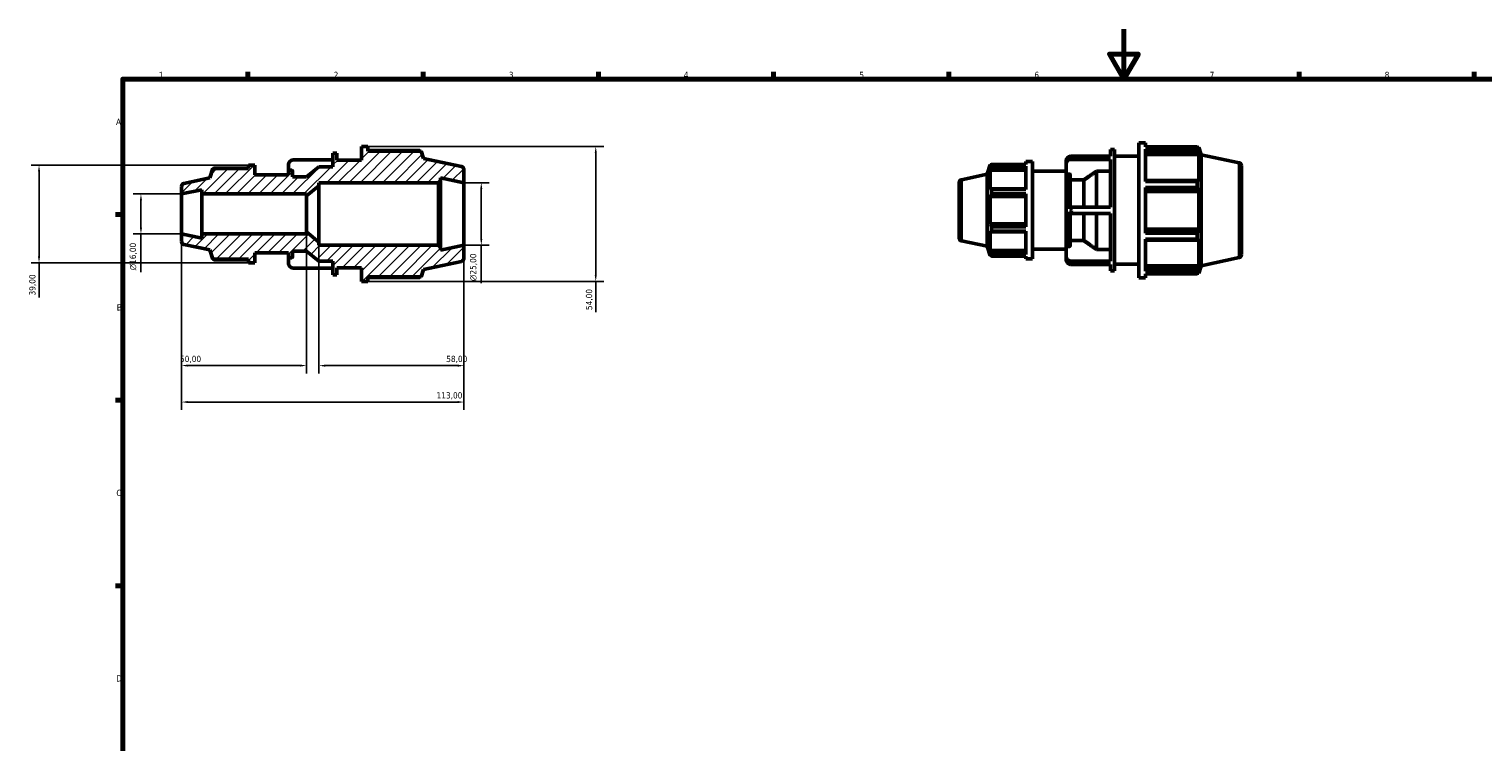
# Model space of a CAD drawing. Header units: millimetres. Extents: x -17 to 931, y 0 to 649.
# Tile 2 of 4: x -17 to 564, y 309 to 594. Entities that reach past the tile are written whole.
import ezdxf

# ---------------------------------------------------------------- set-up
doc = ezdxf.new("R2010")
doc.units = ezdxf.units.MM
for name, color, linetype, lineweight in [('Border (ISO)', 7, 'Continuous', 70), ('Dimension (ISO)', 7, 'Continuous', 25), ('Hatch (ISO)', 7, 'Continuous', 18), ('Visible (ISO)', 7, 'Continuous', 50), ('Visible Narrow (ISO)', 7, 'Continuous', 35)]:
    doc.layers.add(name, color=color, linetype=linetype, lineweight=lineweight)
doc.styles.add('Note Text (ISO)', font='tahoma.ttf')
doc.dimstyles.new('Default (ISO)', dxfattribs={"dimtxt": 2.5, "dimasz": 2.5, "dimexe": 3.175, "dimexo": 0, "dimgap": 0.762, "dimtad": 1, "dimrnd": 1e-08, "dimzin": 0, "dimtxsty": 'Note Text (ISO)', "dimcen": 0.09, "dimdle": 10, "dimclrd": 256, "dimclre": 256, "dimclrt": 232, "dimazin": 0, "dimtfac": 1.40208, "dimtmove": 0, "dimatfit": 3, "dimfxl": 1, "dimtolj": 1, "dimtzin": 0, "dimlwd": -1, "dimlwe": -1, "dimarcsym": 0})

# ---------------------------------------------------------------- blocks, each defined once
blk = doc.blocks.new('Borders Default Border')
at = {"layer": 'Border (ISO)'}
for p, q in [((70.08, 574), (70.08, 576.9)), ((140.17, 574), (140.17, 576.9)), ((210.25, 574), (210.25, 576.9)), ((280.33, 574), (280.33, 576.9)), ((350.42, 574), (350.42, 576.9)), ((490.58, 574), (490.58, 576.9)), ((560.67, 574), (560.67, 576.9)), ((20, 519.75), (17.1, 519.75)), ((20, 445.5), (17.1, 445.5)), ((20, 371.25), (17.1, 371.25))]:
    blk.add_line(p, q, dxfattribs=at)
at = {"layer": 'Border (ISO)', "flags": 128}
for points in [[(420.5, 594), (420.5, 574), (414.73, 584), (426.27, 584), (420.5, 574)], [(20, 20), (20, 574), (821, 574), (821, 20), (20, 20)]]:
    blk.add_lwpolyline(points, dxfattribs=at)
at = {"layer": 'Border (ISO)', "color": 232, "true_color": 0xca0064, "char_height": 2.5, "attachment_point": 7, "style": 'Note Text (ISO)'}
for s, insert in [('1', (34.48, 574.4)), ('2', (104.37, 574.4)), ('3', (174.43, 574.35)), ('4', (244.42, 574.4)), ('5', (314.64, 574.35)), ('6', (384.66, 574.35)), ('7', (454.77, 574.4)), ('8', (524.81, 574.34)), ('A', (17.29, 555.62)), ('B', (17.59, 481.37)), ('C', (17.43, 407.08)), ('D', (17.43, 332.88))]:
    blk.add_mtext(s, dxfattribs=dict(at, insert=insert))
blk = doc.blocks.new('*D7')
at = {"layer": 'Defpoints', "color": 0, "transparency": 16777216}
for p in [(43.5, 528), (27.28, 512), (43.5, 512)]:
    blk.add_point(p, dxfattribs=at)
at = {"layer": 'Dimension (ISO)', "transparency": 16777216}
for p, q in [((43.5, 528), (24.1, 528)), ((27.28, 525.5), (27.28, 514.5)), ((43.5, 512), (24.1, 512)), ((27.28, 512), (27.28, 496.68))]:
    blk.add_line(p, q, dxfattribs=at)
for points in [[(26.86, 525.5), (27.7, 525.5), (27.28, 528)], [(26.86, 514.5), (27.7, 514.5), (27.28, 512)]]:
    blk.add_solid(points, dxfattribs=at)
at = {"layer": 'Dimension (ISO)', "color": 232, "true_color": 0xca0064, "transparency": 16777216, "insert": (22.76, 497.44), "char_height": 2.5, "attachment_point": 1, "rotation": 90, "style": 'Note Text (ISO)'}
blk.add_mtext('\\A1;\\fAIGDT|b0|i0;\\H2.5000;\\ln\\fTahoma|b0|i0;\\H2.5000;16,00', dxfattribs=at)
blk = doc.blocks.new('*D8')
at = {"layer": 'Defpoints', "color": 0, "transparency": 16777216}
for p in [(43.5, 512), (93.5, 512.8), (43.5, 459.32)]:
    blk.add_point(p, dxfattribs=at)
at = {"layer": 'Dimension (ISO)', "transparency": 16777216}
for p, q in [((43.5, 512), (43.5, 456.14)), ((93.5, 512.8), (93.5, 456.14)), ((91, 459.32), (46, 459.32))]:
    blk.add_line(p, q, dxfattribs=at)
for points in [[(46, 459.74), (46, 458.9), (43.5, 459.32)], [(91, 459.74), (91, 458.9), (93.5, 459.32)]]:
    blk.add_solid(points, dxfattribs=at)
at = {"layer": 'Dimension (ISO)', "color": 232, "true_color": 0xca0064, "transparency": 16777216, "insert": (42.9, 463.25), "char_height": 2.5, "attachment_point": 1, "style": 'Note Text (ISO)'}
blk.add_mtext('\\A1;50,00', dxfattribs=at)
blk = doc.blocks.new('*D9')
at = {"layer": 'Defpoints', "color": 0, "transparency": 16777216}
for p in [(98.5, 508.75), (156.5, 507.5), (156.5, 459.3)]:
    blk.add_point(p, dxfattribs=at)
at = {"layer": 'Dimension (ISO)', "transparency": 16777216}
for p, q in [((98.5, 508.75), (98.5, 456.12)), ((156.5, 507.5), (156.5, 456.12)), ((101, 459.3), (154, 459.3))]:
    blk.add_line(p, q, dxfattribs=at)
for points in [[(101, 459.72), (101, 458.88), (98.5, 459.3)], [(154, 459.72), (154, 458.88), (156.5, 459.3)]]:
    blk.add_solid(points, dxfattribs=at)
at = {"layer": 'Dimension (ISO)', "color": 232, "true_color": 0xca0064, "transparency": 16777216, "insert": (149.4, 463.24), "char_height": 2.5, "attachment_point": 1, "style": 'Note Text (ISO)'}
blk.add_mtext('\\A1;58,00', dxfattribs=at)
blk = doc.blocks.new('*D10')
at = {"layer": 'Defpoints', "color": 0, "transparency": 16777216}
for p in [(118.1, 547), (118.1, 493), (209.21, 493)]:
    blk.add_point(p, dxfattribs=at)
at = {"layer": 'Dimension (ISO)', "transparency": 16777216}
for p, q in [((118.1, 547), (212.38, 547)), ((209.21, 544.5), (209.21, 495.5)), ((118.1, 493), (212.38, 493)), ((209.21, 493), (209.21, 480.77))]:
    blk.add_line(p, q, dxfattribs=at)
for points in [[(208.79, 544.5), (209.62, 544.5), (209.21, 547)], [(208.79, 495.5), (209.62, 495.5), (209.21, 493)]]:
    blk.add_solid(points, dxfattribs=at)
at = {"layer": 'Dimension (ISO)', "color": 232, "true_color": 0xca0064, "transparency": 16777216, "insert": (205.27, 481.54), "char_height": 2.5, "attachment_point": 1, "rotation": 90, "style": 'Note Text (ISO)'}
blk.add_mtext('\\A1;54,00', dxfattribs=at)
blk = doc.blocks.new('*D11')
at = {"layer": 'Defpoints', "color": 0, "transparency": 16777216}
for p in [(70.28, 539.5), (-13.5, 500.5), (70.28, 500.5)]:
    blk.add_point(p, dxfattribs=at)
at = {"layer": 'Dimension (ISO)', "transparency": 16777216}
for p, q in [((70.28, 539.5), (-16.67, 539.5)), ((-13.5, 537), (-13.5, 503)), ((70.28, 500.5), (-16.67, 500.5)), ((-13.5, 500.5), (-13.5, 486.61))]:
    blk.add_line(p, q, dxfattribs=at)
for points in [[(-13.92, 537), (-13.08, 537), (-13.5, 539.5)], [(-13.92, 503), (-13.08, 503), (-13.5, 500.5)]]:
    blk.add_solid(points, dxfattribs=at)
at = {"layer": 'Dimension (ISO)', "color": 232, "true_color": 0xca0064, "transparency": 16777216, "insert": (-17.43, 487.38), "char_height": 2.5, "attachment_point": 1, "rotation": 90, "style": 'Note Text (ISO)'}
blk.add_mtext('\\A1;39,00', dxfattribs=at)
blk = doc.blocks.new('*D12')
at = {"layer": 'Defpoints', "color": 0, "transparency": 16777216}
for p in [(43.5, 512), (156.5, 507.5), (156.5, 444.73)]:
    blk.add_point(p, dxfattribs=at)
at = {"layer": 'Dimension (ISO)', "transparency": 16777216}
for p, q in [((43.5, 512), (43.5, 441.56)), ((156.5, 507.5), (156.5, 441.56)), ((46, 444.73), (154, 444.73))]:
    blk.add_line(p, q, dxfattribs=at)
for points in [[(46, 445.15), (46, 444.32), (43.5, 444.73)], [(154, 445.15), (154, 444.32), (156.5, 444.73)]]:
    blk.add_solid(points, dxfattribs=at)
at = {"layer": 'Dimension (ISO)', "color": 232, "true_color": 0xca0064, "transparency": 16777216, "insert": (145.55, 448.67), "char_height": 2.5, "attachment_point": 1, "style": 'Note Text (ISO)'}
blk.add_mtext('\\A1;113,00', dxfattribs=at)
blk = doc.blocks.new('*D13')
at = {"layer": 'Defpoints', "color": 0, "transparency": 16777216}
for p in [(156.5, 532.5), (156.5, 507.5), (163.42, 507.5)]:
    blk.add_point(p, dxfattribs=at)
at = {"layer": 'Dimension (ISO)', "transparency": 16777216}
for p, q in [((156.5, 532.5), (166.6, 532.5)), ((163.42, 530), (163.42, 510)), ((156.5, 507.5), (166.6, 507.5)), ((163.42, 507.5), (163.42, 492.37))]:
    blk.add_line(p, q, dxfattribs=at)
for points in [[(163.01, 530), (163.84, 530), (163.42, 532.5)], [(163.01, 510), (163.84, 510), (163.42, 507.5)]]:
    blk.add_solid(points, dxfattribs=at)
at = {"layer": 'Dimension (ISO)', "color": 232, "true_color": 0xca0064, "transparency": 16777216, "insert": (158.9, 493.13), "char_height": 2.5, "attachment_point": 1, "rotation": 90, "style": 'Note Text (ISO)'}
blk.add_mtext('\\A1;\\fAIGDT|b0|i0;\\H2.5000;\\ln\\fTahoma|b0|i0;\\H2.5000;25,00', dxfattribs=at)

msp = doc.modelspace()

# ---------------------------------------------------------------- hatches: boundary and pattern name
at = {"layer": 'Hatch (ISO)'}
h = msp.add_hatch(dxfattribs=at)
h.set_pattern_fill('ANSI31', color=256, scale=25.4, style=0)
h.set_pattern_definition([(45, (0, 0), (-2.245064, 2.245064), [])])
edge = h.paths.add_edge_path()
edge.add_line((146.333, 532.5), (147.083, 533.25))
edge.add_line((147.083, 533.25), (147.083, 534.502))
edge.add_line((147.083, 534.502), (156.5, 532.5))
edge.add_line((156.5, 532.5), (156.5, 537.738))
edge.add_ellipse((155.25, 537.738), major_axis=(1.25, 0), ratio=1, start_angle=0, end_angle=78)
edge.add_line((155.51, 538.96), (140.357, 542.181))
edge.add_line((140.357, 542.181), (139.406, 545.11))
edge.add_line((139.406, 545.11), (118.097, 545.11))
edge.add_line((118.097, 545.11), (118.097, 547))
edge.add_line((118.097, 547), (115.497, 547))
edge.add_line((115.497, 547), (115.497, 541.6))
edge.add_line((115.497, 541.6), (105.686, 541.6))
edge.add_line((105.686, 541.6), (105.686, 544.3))
edge.add_line((105.686, 544.3), (104.071, 544.3))
edge.add_line((104.071, 544.3), (104.071, 538.9))
edge.add_line((104.071, 538.9), (98.5, 538.9))
edge.add_line((98.5, 538.9), (93.5, 534.85))
edge.add_line((93.5, 534.85), (87.929, 534.85))
edge.add_line((87.929, 534.85), (87.929, 537.23))
edge.add_ellipse((87.609, 537.23), major_axis=(0.32, 0), ratio=1, start_angle=0, end_angle=90)
edge.add_line((87.609, 537.55), (86.634, 537.55))
edge.add_ellipse((86.634, 537.23), major_axis=(0, 0.32), ratio=1, start_angle=0, end_angle=90)
edge.add_line((86.314, 537.23), (86.314, 535.6))
edge.add_line((86.314, 535.6), (72.88, 535.6))
edge.add_line((72.88, 535.6), (72.88, 539.5))
edge.add_line((72.88, 539.5), (70.28, 539.5))
edge.add_line((70.28, 539.5), (70.28, 538.135))
edge.add_line((70.28, 538.135), (56.013, 538.135))
edge.add_line((56.013, 538.135), (54.8, 534.402))
edge.add_line((54.8, 534.402), (44.49, 532.21))
edge.add_ellipse((44.75, 530.988), major_axis=(-0.26, 1.223), ratio=1, start_angle=0, end_angle=78)
edge.add_line((43.5, 530.988), (43.5, 528))
edge.add_line((43.5, 528), (51.571, 529.716))
edge.add_line((51.571, 529.716), (51.571, 528))
edge.add_line((51.571, 528), (93.5, 528))
edge.add_line((93.5, 528), (93.5, 527.2))
edge.add_line((93.5, 527.2), (98.5, 531.25))
edge.add_line((98.5, 531.25), (98.5, 532.5))
edge.add_line((98.5, 532.5), (146.333, 532.5))
edge = h.paths.add_edge_path()
edge.add_line((147.083, 506.75), (146.333, 507.5))
edge.add_line((146.333, 507.5), (98.5, 507.5))
edge.add_line((98.5, 507.5), (98.5, 508.75))
edge.add_line((98.5, 508.75), (93.5, 512.8))
edge.add_line((93.5, 512.8), (93.5, 512))
edge.add_line((93.5, 512), (51.571, 512))
edge.add_line((51.571, 512), (51.571, 510.284))
edge.add_line((51.571, 510.284), (43.5, 512))
edge.add_line((43.5, 512), (43.5, 509.012))
edge.add_ellipse((44.75, 509.012), major_axis=(-1.25, 0), ratio=1, start_angle=0, end_angle=78)
edge.add_line((44.49, 507.79), (54.8, 505.598))
edge.add_line((54.8, 505.598), (56.013, 501.865))
edge.add_line((56.013, 501.865), (70.28, 501.865))
edge.add_line((70.28, 501.865), (70.28, 500.5))
edge.add_line((70.28, 500.5), (72.88, 500.5))
edge.add_line((72.88, 500.5), (72.88, 504.4))
edge.add_line((72.88, 504.4), (86.314, 504.4))
edge.add_line((86.314, 504.4), (86.314, 502.77))
edge.add_ellipse((86.634, 502.77), major_axis=(-0.32, 0), ratio=1, start_angle=0, end_angle=90)
edge.add_line((86.634, 502.45), (87.609, 502.45))
edge.add_ellipse((87.609, 502.77), major_axis=(0, -0.32), ratio=1, start_angle=0, end_angle=90)
edge.add_line((87.929, 502.77), (87.929, 505.15))
edge.add_line((87.929, 505.15), (93.5, 505.15))
edge.add_line((93.5, 505.15), (98.5, 501.1))
edge.add_line((98.5, 501.1), (104.071, 501.1))
edge.add_line((104.071, 501.1), (104.071, 495.7))
edge.add_line((104.071, 495.7), (105.686, 495.7))
edge.add_line((105.686, 495.7), (105.686, 498.4))
edge.add_line((105.686, 498.4), (115.497, 498.4))
edge.add_line((115.497, 498.4), (115.497, 493))
edge.add_line((115.497, 493), (118.097, 493))
edge.add_line((118.097, 493), (118.097, 494.89))
edge.add_line((118.097, 494.89), (139.406, 494.89))
edge.add_line((139.406, 494.89), (140.357, 497.819))
edge.add_line((140.357, 497.819), (155.51, 501.04))
edge.add_ellipse((155.25, 502.262), major_axis=(0.26, -1.223), ratio=1, start_angle=0, end_angle=78)
edge.add_line((156.5, 502.262), (156.5, 507.5))
edge.add_line((156.5, 507.5), (147.083, 505.498))
edge.add_line((147.083, 505.498), (147.083, 506.75))

# ---------------------------------------------------------------- linework, layer by layer
at = {"layer": 'Visible (ISO)'}
for p, q in [((118.097, 547), (115.497, 547)), ((115.497, 547), (115.497, 541.6)), ((118.097, 545.11), (118.097, 547)), ((426.528, 494.482), (426.528, 548.482)), ((426.528, 548.482), (429.128, 548.482)), ((429.128, 546.887), (429.128, 548.482)), ((429.128, 546.887), (449.823, 546.887)), ((449.823, 545.911), (449.823, 546.887)), ((104.071, 541.664), (88.088, 541.664)), ((105.686, 544.3), (104.071, 544.3)), ((104.071, 544.3), (104.071, 538.9)), ((105.686, 541.6), (105.686, 544.3)), ((115.497, 541.6), (105.686, 541.6)), ((138.791, 545.405), (118.097, 545.405)), ((139.406, 545.11), (118.097, 545.11)), ((140.357, 542.181), (139.406, 545.11)), ((155.51, 538.96), (140.357, 542.181)), ((381.311, 540.982), (381.311, 539.83)), ((381.311, 540.982), (383.911, 540.982)), ((383.911, 540.982), (383.911, 501.982)), ((397.346, 541.306), (397.346, 540.006)), ((399.119, 543.147), (415.103, 543.147)), ((415.103, 541.847), (399.119, 541.847)), ((415.103, 543.147), (415.103, 545.782)), ((415.103, 545.782), (416.717, 545.782)), ((415.103, 522.782), (415.103, 541.847)), ((416.717, 497.182), (416.717, 545.782)), ((416.717, 543.082), (426.528, 543.082)), ((429.128, 532.982), (429.128, 545.911)), ((449.823, 545.911), (429.128, 545.911)), ((429.128, 544.474), (450.174, 544.474)), ((429.128, 543.755), (450.437, 543.755)), ((449.976, 546.592), (450.437, 546.592)), ((450.437, 545.43), (450.174, 546.203)), ((450.174, 544.474), (450.437, 543.755)), ((451.388, 543.664), (450.437, 546.592)), ((450.437, 545.43), (450.437, 546.592)), ((450.437, 533.077), (450.437, 543.755)), ((451.388, 499.301), (451.388, 543.664)), ((466.541, 540.443), (451.388, 543.664)), ((56.013, 538.135), (54.8, 534.402)), ((70.28, 538.135), (56.013, 538.135)), ((70.28, 538.348), (56.456, 538.348)), ((72.88, 539.5), (70.28, 539.5)), ((70.28, 539.5), (70.28, 538.135)), ((72.88, 535.6), (72.88, 539.5)), ((86.314, 535.6), (72.88, 535.6)), ((86.314, 539.824), (86.314, 537.23)), ((86.314, 537.23), (86.314, 535.6)), ((87.609, 537.55), (86.634, 537.55)), ((87.929, 534.85), (87.929, 537.23)), ((98.5, 538.9), (93.5, 534.85)), ((104.071, 538.9), (98.5, 538.9)), ((156.5, 532.5), (156.5, 537.738)), ((355.521, 533.693), (365.831, 535.884)), ((365.831, 535.884), (367.044, 539.617)), ((365.831, 507.08), (365.831, 535.884)), ((367.044, 539.617), (367.044, 538.778)), ((367.377, 539.617), (367.044, 539.617)), ((367.234, 539.336), (367.044, 538.778)), ((367.044, 537.568), (367.234, 538.087)), ((381.311, 537.568), (367.044, 537.568)), ((367.044, 537.568), (367.044, 529.856)), ((367.234, 538.087), (381.311, 538.087)), ((367.488, 539.83), (381.311, 539.83)), ((367.488, 539.125), (367.488, 539.83)), ((381.311, 539.125), (367.488, 539.125)), ((381.311, 539.125), (381.311, 529.787)), ((383.911, 537.082), (397.346, 537.082)), ((397.346, 540.006), (397.346, 535.711)), ((397.346, 522.782), (397.346, 535.711)), ((398.64, 535.989), (397.666, 535.989)), ((398.96, 535.711), (398.96, 522.782)), ((409.531, 522.782), (409.531, 537.161)), ((415.103, 537.161), (409.531, 537.161)), ((467.531, 539.22), (467.531, 503.745)), ((43.5, 530.988), (43.5, 528)), ((43.5, 528), (51.571, 529.716)), ((54.8, 534.402), (44.49, 532.21)), ((51.571, 529.716), (51.571, 528)), ((93.5, 534.85), (87.929, 534.85)), ((93.5, 527.2), (98.5, 531.25)), ((98.5, 531.25), (98.5, 532.5)), ((98.5, 532.5), (146.333, 532.5)), ((98.5, 508.75), (98.5, 531.25)), ((146.333, 532.5), (147.083, 533.25)), ((146.333, 532.5), (146.333, 507.5)), ((147.083, 533.25), (147.083, 534.502)), ((147.083, 534.502), (156.5, 532.5)), ((147.083, 506.75), (147.083, 533.25)), ((156.5, 507.5), (156.5, 532.5)), ((354.531, 510.495), (354.531, 532.47)), ((367.234, 530.126), (367.044, 529.856)), ((381.311, 530.126), (367.234, 530.126)), ((367.488, 529.787), (381.311, 529.787)), ((367.488, 528.085), (367.488, 529.787)), ((404.531, 533.643), (398.96, 533.643)), ((404.531, 522.782), (404.531, 533.643)), ((450.174, 533.451), (429.128, 533.451)), ((429.128, 532.982), (449.823, 532.982)), ((429.128, 512.34), (429.128, 530.625)), ((449.823, 530.625), (429.128, 530.625)), ((429.128, 529.277), (450.174, 529.277)), ((449.823, 530.625), (449.823, 532.982)), ((450.437, 533.077), (450.174, 533.451)), ((450.174, 529.277), (450.437, 529.033)), ((43.5, 512), (43.5, 528)), ((51.571, 528), (93.5, 528)), ((51.571, 512), (51.571, 528)), ((93.5, 528), (93.5, 527.2)), ((93.5, 512.8), (93.5, 527.2)), ((367.044, 526.936), (367.234, 527.112)), ((381.311, 526.936), (367.044, 526.936)), ((367.044, 526.936), (367.044, 516.029)), ((367.234, 527.112), (381.311, 527.112)), ((381.311, 528.085), (367.488, 528.085)), ((381.311, 528.085), (381.311, 514.88)), ((429.128, 529.033), (450.437, 529.033)), ((450.437, 513.932), (450.437, 529.033)), ((397.346, 522.782), (399.119, 522.782)), ((397.346, 522.782), (397.346, 520.182)), ((399.119, 520.182), (397.346, 520.182)), ((397.346, 507.253), (397.346, 520.182)), ((398.96, 520.182), (398.96, 507.253)), ((399.119, 522.782), (415.103, 522.782)), ((415.103, 520.182), (399.119, 520.182)), ((404.531, 509.321), (404.531, 520.182)), ((409.531, 505.803), (409.531, 520.182)), ((415.103, 501.118), (415.103, 520.182)), ((51.571, 510.284), (43.5, 512)), ((43.5, 512), (43.5, 509.012)), ((93.5, 512), (51.571, 512)), ((51.571, 512), (51.571, 510.284)), ((98.5, 508.75), (93.5, 512.8)), ((93.5, 512.8), (93.5, 512)), ((381.311, 516.029), (367.044, 516.029)), ((367.234, 515.853), (367.044, 516.029)), ((367.044, 513.109), (367.234, 512.838)), ((367.044, 513.109), (367.044, 505.396)), ((381.311, 515.853), (367.234, 515.853)), ((367.234, 512.838), (381.311, 512.838)), ((367.488, 514.88), (381.311, 514.88)), ((367.488, 513.177), (367.488, 514.88)), ((381.311, 513.177), (367.488, 513.177)), ((381.311, 513.177), (381.311, 503.839)), ((429.128, 513.932), (450.437, 513.932)), ((450.174, 513.688), (429.128, 513.688)), ((429.128, 512.34), (449.823, 512.34)), ((449.823, 509.983), (449.823, 512.34)), ((450.437, 513.932), (450.174, 513.688)), ((44.49, 507.79), (54.8, 505.598)), ((98.5, 507.5), (98.5, 508.75)), ((146.333, 507.5), (98.5, 507.5)), ((147.083, 506.75), (146.333, 507.5)), ((156.5, 507.5), (147.083, 505.498)), ((147.083, 505.498), (147.083, 506.75)), ((156.5, 502.262), (156.5, 507.5)), ((355.521, 509.272), (365.831, 507.08)), ((365.831, 507.08), (367.044, 503.347)), ((397.346, 507.253), (397.346, 502.959)), ((397.666, 506.975), (398.64, 506.975)), ((398.96, 509.321), (404.531, 509.321)), ((429.128, 497.054), (429.128, 509.983)), ((449.823, 509.983), (429.128, 509.983)), ((429.128, 509.514), (450.174, 509.514)), ((450.174, 509.514), (450.437, 509.888)), ((450.437, 499.209), (450.437, 509.888)), ((54.8, 505.598), (56.013, 501.865)), ((56.013, 501.865), (70.28, 501.865)), ((56.456, 501.652), (70.28, 501.652)), ((70.28, 501.865), (70.28, 500.5)), ((70.28, 500.5), (72.88, 500.5)), ((72.88, 500.5), (72.88, 504.4)), ((72.88, 504.4), (86.314, 504.4)), ((86.314, 504.4), (86.314, 502.77)), ((86.314, 502.77), (86.314, 500.176)), ((86.634, 502.45), (87.609, 502.45)), ((87.929, 502.77), (87.929, 505.15)), ((87.929, 505.15), (93.5, 505.15)), ((93.5, 505.15), (98.5, 501.1)), ((98.5, 501.1), (104.071, 501.1)), ((104.071, 501.1), (104.071, 495.7)), ((140.357, 497.819), (155.51, 501.04)), ((381.311, 505.396), (367.044, 505.396)), ((367.234, 504.877), (367.044, 505.396)), ((367.044, 504.187), (367.234, 503.629)), ((367.044, 504.187), (367.044, 503.347)), ((367.377, 503.347), (367.044, 503.347)), ((381.311, 504.877), (367.234, 504.877)), ((367.488, 503.839), (381.311, 503.839)), ((367.488, 503.134), (367.488, 503.839)), ((381.311, 503.134), (367.488, 503.134)), ((381.311, 503.134), (381.311, 501.982)), ((381.311, 501.982), (383.911, 501.982)), ((383.911, 505.882), (397.346, 505.882)), ((397.346, 502.959), (397.346, 501.659)), ((399.119, 501.118), (415.103, 501.118)), ((409.531, 505.803), (415.103, 505.803)), ((466.541, 502.522), (451.388, 499.301)), ((88.088, 498.336), (104.071, 498.336)), ((104.071, 495.7), (105.686, 495.7)), ((105.686, 495.7), (105.686, 498.4)), ((105.686, 498.4), (115.497, 498.4)), ((115.497, 498.4), (115.497, 493)), ((118.097, 493), (118.097, 494.89)), ((118.097, 494.89), (139.406, 494.89)), ((118.097, 494.595), (138.791, 494.595)), ((139.406, 494.89), (140.357, 497.819)), ((415.103, 499.818), (399.119, 499.818)), ((415.103, 497.182), (415.103, 499.818)), ((415.103, 497.182), (416.717, 497.182)), ((416.717, 499.882), (426.528, 499.882)), ((426.528, 494.482), (429.128, 494.482)), ((429.128, 499.209), (450.437, 499.209)), ((450.174, 498.491), (429.128, 498.491)), ((429.128, 497.054), (449.823, 497.054)), ((429.128, 494.482), (429.128, 496.077)), ((449.823, 496.077), (429.128, 496.077)), ((449.823, 496.077), (449.823, 497.054)), ((449.976, 496.372), (450.437, 496.372)), ((450.437, 499.209), (450.174, 498.491)), ((450.174, 496.762), (450.437, 497.534)), ((451.388, 499.301), (450.437, 496.372)), ((450.437, 496.372), (450.437, 497.534)), ((115.497, 493), (118.097, 493))]:
    msp.add_line(p, q, dxfattribs=at)
for centre, radius, start, end in [((86.634, 537.23), 0.32, 90, 180), ((87.609, 537.23), 0.32, 0, 90), ((155.25, 537.738), 1.25, 0, 78), ((466.281, 539.22), 1.25, 0, 78), ((44.75, 530.988), 1.25, 102, 180), ((355.781, 532.47), 1.25, 102, 180), ((44.75, 509.012), 1.25, 180, 258), ((355.781, 510.495), 1.25, 180, 258), ((86.634, 502.77), 0.32, 180, 270), ((87.609, 502.77), 0.32, 270, 0), ((155.25, 502.262), 1.25, 282, 0), ((466.281, 503.745), 1.25, 282, 0)]:
    msp.add_arc(centre, radius, start, end, dxfattribs=at)
for centre, start_param, end_param in [((88.474, 539.824), 4.8921327, 6.2831853), ((399.506, 541.306), 4.8921327, 6.2831853), ((399.506, 540.006), 4.8921327, 6.2831853), ((88.474, 500.176), 0, 1.3910526), ((399.506, 502.959), 0, 1.3910526), ((399.506, 501.659), 0, 1.3910526)]:
    msp.add_ellipse(centre, major_axis=(-2.16, 0), ratio=0.8660254, start_param=start_param, end_param=end_param, dxfattribs=at)
for points, weights in [([(449.823, 546.887), (450.005, 546.538), (450.174, 546.203)], [1, 1.00217668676, 1.00353822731]), ([(138.944, 545.11), (138.869, 545.256), (138.791, 545.405)], [1.00170472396, 1.00092614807, 1]), ([(450.174, 544.474), (450.005, 545.178), (449.823, 545.911)], [1.00353822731, 1.00217668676, 1]), ([(56.456, 538.348), (56.4, 538.241), (56.346, 538.135)], [1, 1.00161739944, 1.00308877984]), ([(367.234, 539.336), (367.356, 539.578), (367.488, 539.83)], [1.00680163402, 1.00380485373, 1]), ([(367.488, 539.125), (367.356, 538.596), (367.234, 538.087)], [1, 1.00380485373, 1.00680163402]), ([(409.531, 537.161), (406.729, 535.191), (404.531, 533.643)], [1, 1.00732328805, 1]), ([(367.234, 530.126), (367.356, 529.96), (367.488, 529.787)], [1.00680163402, 1.00380485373, 1]), ([(449.823, 532.982), (450.005, 533.221), (450.174, 533.451)], [1, 1.00217668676, 1.00353822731]), ([(450.174, 529.277), (450.005, 529.937), (449.823, 530.625)], [1.00353822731, 1.00217668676, 1]), ([(367.488, 528.085), (367.356, 527.588), (367.234, 527.112)], [1, 1.00380485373, 1.00680163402]), ([(367.234, 515.853), (367.356, 515.376), (367.488, 514.88)], [1.00680163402, 1.00380485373, 1]), ([(367.488, 513.177), (367.356, 513.004), (367.234, 512.838)], [1, 1.00380485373, 1.00680163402]), ([(449.823, 512.34), (450.005, 513.028), (450.174, 513.688)], [1, 1.00217668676, 1.00353822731]), ([(404.531, 509.321), (406.729, 507.773), (409.531, 505.803)], [1, 1.00732328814, 1]), ([(450.174, 509.514), (450.005, 509.744), (449.823, 509.983)], [1.00353822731, 1.00217668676, 1]), ([(56.346, 501.865), (56.4, 501.759), (56.456, 501.652)], [1.00308877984, 1.00161739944, 1]), ([(367.234, 504.877), (367.356, 504.369), (367.488, 503.839)], [1.00680163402, 1.00380485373, 1]), ([(367.488, 503.134), (367.356, 503.387), (367.234, 503.629)], [1, 1.00380485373, 1.00680163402]), ([(138.791, 494.595), (138.869, 494.744), (138.944, 494.89)], [1, 1.00092614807, 1.00170472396]), ([(449.823, 497.054), (450.005, 497.787), (450.174, 498.491)], [1, 1.00217668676, 1.00353822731]), ([(450.174, 496.762), (450.005, 496.427), (449.823, 496.077)], [1.00353822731, 1.00217668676, 1])]:
    msp.add_rational_spline(points, weights, degree=2, dxfattribs=at)
for points in [[(399.506, 542.527), (399.38, 542.737), (399.25, 542.945), (399.119, 543.147)], [(399.119, 541.847), (399.25, 542.089), (399.38, 542.316), (399.506, 542.527)], [(399.506, 521.482), (399.381, 521.901), (399.251, 522.337), (399.119, 522.782)], [(399.119, 520.182), (399.251, 520.628), (399.381, 521.063), (399.506, 521.482)], [(399.506, 500.438), (399.38, 500.648), (399.25, 500.875), (399.119, 501.118)], [(399.119, 499.818), (399.25, 500.02), (399.38, 500.228), (399.506, 500.438)]]:
    msp.add_open_spline(points, degree=3, dxfattribs=at)
for points, knots in [([(397.666, 535.989), (397.626, 535.989), (397.58, 535.981), (397.507, 535.955), (397.467, 535.932), (397.411, 535.884), (397.385, 535.85), (397.355, 535.786), (397.346, 535.746), (397.346, 535.711)], [0, 0, 0, 0, 0.011837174, 0.011837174, 0.023691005, 0.023691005, 0.035565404, 0.035565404, 0.047457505, 0.047457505, 0.047457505, 0.047457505]), ([(398.96, 535.711), (398.96, 535.746), (398.951, 535.786), (398.92, 535.85), (398.894, 535.884), (398.838, 535.932), (398.799, 535.955), (398.726, 535.981), (398.679, 535.989), (398.64, 535.989)], [-0.047457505, -0.047457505, -0.047457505, -0.047457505, -0.035565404, -0.035565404, -0.023691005, -0.023691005, -0.011837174, -0.011837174, 0, 0, 0, 0]), ([(397.346, 507.253), (397.346, 507.219), (397.355, 507.179), (397.385, 507.115), (397.411, 507.081), (397.467, 507.032), (397.507, 507.01), (397.58, 506.983), (397.626, 506.975), (397.666, 506.975)], [-0.047457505, -0.047457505, -0.047457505, -0.047457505, -0.035565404, -0.035565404, -0.023691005, -0.023691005, -0.011837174, -0.011837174, 0, 0, 0, 0]), ([(398.64, 506.975), (398.679, 506.975), (398.726, 506.983), (398.799, 507.01), (398.838, 507.032), (398.894, 507.081), (398.92, 507.115), (398.951, 507.179), (398.96, 507.219), (398.96, 507.253)], [0, 0, 0, 0, 0.011837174, 0.011837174, 0.023691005, 0.023691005, 0.035565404, 0.035565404, 0.047457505, 0.047457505, 0.047457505, 0.047457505])]:
    msp.add_open_spline(points, degree=3, knots=knots, dxfattribs=at)
at = {"layer": 'Visible Narrow (ISO)'}
for p, q in [((397.666, 535.531), (397.666, 523.567)), ((398.64, 523.567), (398.64, 535.531)), ((466.541, 502.755), (466.541, 540.209)), ((355.521, 533.542), (355.521, 509.422)), ((397.666, 519.397), (397.666, 507.434)), ((398.64, 507.434), (398.64, 519.397))]:
    msp.add_line(p, q, dxfattribs=at)

# ---------------------------------------------------------------- block references
msp.add_blockref('Borders Default Border', (0, 0))

# ---------------------------------------------------------------- dimensions: what is measured, and where the dimension line sits
at = {"layer": 'Dimension (ISO)'}
for base, p1, p2, angle, override, picture, middle in [((209.208, 493), (118.097, 547), (118.097, 493), 90, {"dimdec": 2, "dimtp": 0, "dimtm": 0, "dimtdec": 2, "dimtofl": 0, "dimatfit": 2}, '*D10', (209.208, 485.637)), ((-13.499, 500.5), (70.28, 539.5), (70.28, 500.5), 90, {"dimdec": 2, "dimtp": 0, "dimtm": 0, "dimtdec": 2, "dimtofl": 0, "dimatfit": 2}, '*D11', (-13.499, 491.5)), ((43.5, 459.32), (93.5, 512.8), (43.5, 512), 180, {"dimdec": 2, "dimtp": 0, "dimtm": 0, "dimtdec": 2, "dimtofl": 0, "dimatfit": 1}, '*D8', (47, 459.32)), ((156.5, 444.732), (43.5, 512), (156.5, 507.5), 180, {"dimdec": 2, "dimtp": 0, "dimtm": 0, "dimtdec": 2, "dimtofl": 0, "dimatfit": 1}, '*D12', (150.5, 444.732)), ((156.5, 459.298), (98.5, 508.75), (156.5, 507.5), 180, {"dimdec": 2, "dimtp": 0, "dimtm": 0, "dimtdec": 2, "dimtofl": 0, "dimatfit": 1}, '*D9', (153.5, 459.298))]:
    dim = msp.add_linear_dim(base=base, p1=p1, p2=p2, angle=angle, dimstyle='Default (ISO)', override=override, dxfattribs=at)
    dim.commit()
    dim.dimension.update_dxf_attribs({"geometry": picture, "text_midpoint": middle, "dimtype": 160})
for base, p1, p2, picture, middle in [((163.423, 507.5), (156.5, 532.5), (156.5, 507.5), '*D13', (163.423, 498.683)), ((27.28, 512), (43.5, 528), (43.5, 512), '*D7', (27.28, 503))]:
    dim = msp.add_linear_dim(base=base, p1=p1, p2=p2, angle=90, text='\\fAIGDT|b0|i0;\\H2.5000;\\ln\\fTahoma|b0|i0;\\H2.5000;<>', dimstyle='Default (ISO)', override={"dimdec": 2, "dimtp": 0, "dimtm": 0, "dimtdec": 2, "dimtofl": 0, "dimatfit": 2}, dxfattribs=at)
    dim.commit()
    dim.dimension.update_dxf_attribs({"geometry": picture, "text_midpoint": middle, "dimtype": 160})

doc.saveas('drawing.dxf')
